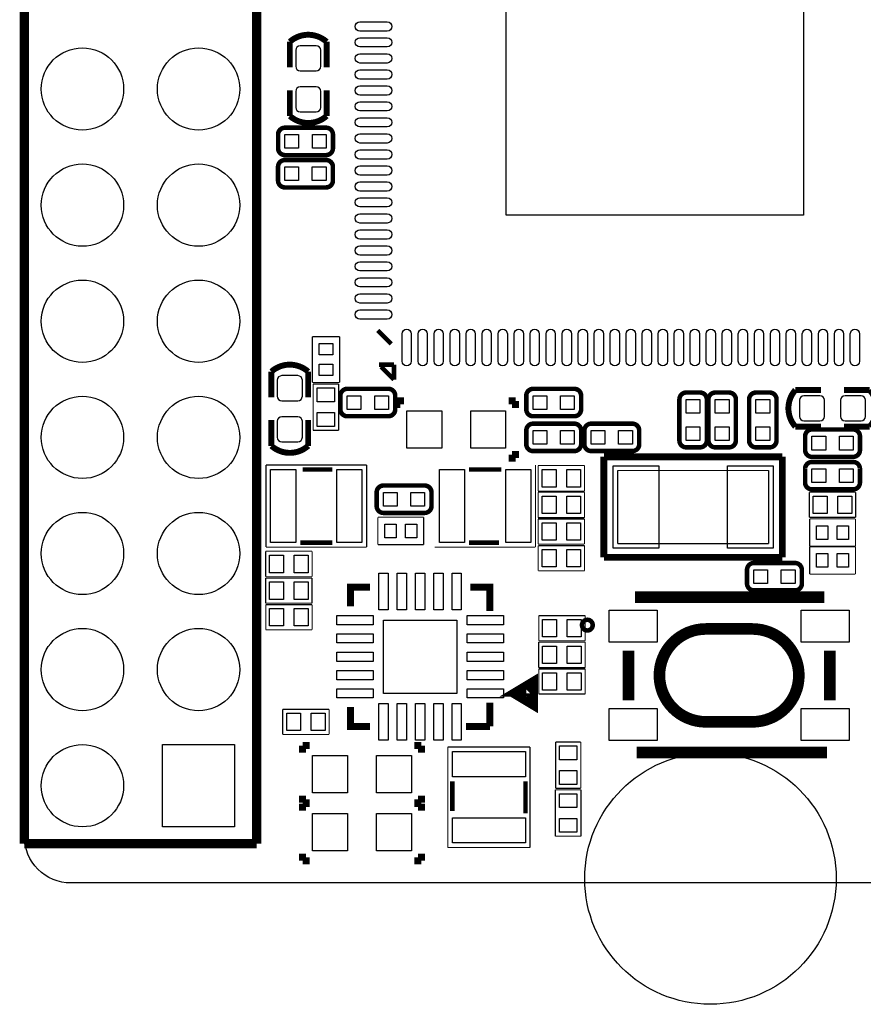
# Model space of a CAD drawing. Extents: x 269.8 to 300, y 285.8 to 329.5.
# Tile 1 of 3: x 269.8 to 288.2, y 285.8 to 307.3. Entities that reach past the tile are written whole.
import ezdxf

# ---------------------------------------------------------------- set-up
doc = ezdxf.new("R2010")
doc.units = 0
for name, color, linetype in [('BG_OUTLINE', 5, 'CONTINUOUS'), ('PG_SILKSCREEN_TOP', 254, 'CONTINUOUS'), ('PIN_TOP', 12, 'CONTINUOUS')]:
    doc.layers.add(name, color=color, linetype=linetype)

msp = doc.modelspace()

# ---------------------------------------------------------------- linework, layer by layer
at = {"layer": 'BG_OUTLINE'}
msp.add_lwpolyline([(299.858938, 327.433686), (299.858938, 289.465766, -0.414214), (298.842938, 288.449766), (270.874998, 288.449766, -0.414214), (269.858998, 289.465766), (269.858998, 327.433686, -0.414214), (270.874998, 328.449686), (298.842938, 328.449686, -0.414214)], format="xyb", close=True, dxfattribs=at)
at = {"layer": 'PG_SILKSCREEN_TOP'}
for points, const_width in [([(269.858998, 289.306), (269.858998, 327.406)], 0.2032), ([(274.938998, 302.006), (274.938998, 327.406)], 0.2032), ([(276.4663, 306.850796), (276.4663, 306.286916)], 0.12954), ([(276.4663, 305.225196), (276.4663, 305.789076)], 0.12954), ([(274.938998, 289.306), (274.938998, 302.006)], 0.2032), ([(277.88235, 300.23943), (277.58517, 300.53661)], 0.09906), ([(276.15388, 299.39742), (276.15388, 300.39818)], 0.0254), ([(276.15388, 300.39818), (276.75332, 300.39818)], 0.0254), ([(276.75332, 300.39818), (276.75332, 299.39742)], 0.0254), ([(277.9395, 299.78477), (277.616158, 299.78477)], 0.09906), ([(277.9395, 299.461428), (277.9395, 299.78477)], 0.09906), ([(276.063202, 299.63491), (276.063202, 299.070776)], 0.12954), ([(277.65756, 299.743368), (277.9395, 299.461428)], 0.09906), ([(276.75332, 299.39742), (276.15388, 299.39742)], 0.0254), ([(276.17166, 299.364908), (276.73046, 299.364908)], 0.0254), ([(276.17166, 298.348908), (276.17166, 299.364908)], 0.0254), ([(276.73046, 299.364908), (276.73046, 298.348908)], 0.0254), ([(286.7152, 299.23232), (287.27908, 299.23232)], 0.12954), ([(288.3408, 299.23232), (287.77692, 299.23232)], 0.12954), ([(278.004016, 298.992798), (278.004016, 298.840398)], 0.1524), ([(278.156416, 298.992798), (278.004016, 298.992798)], 0.1524), ([(280.447496, 298.992798), (280.599896, 298.992798)], 0.1524), ([(280.599896, 298.992798), (280.599896, 298.840398)], 0.1524), ([(276.063202, 298.00931), (276.063202, 298.57319)], 0.12954), ([(276.73046, 298.348908), (276.17166, 298.348908)], 0.0254), ([(280.599896, 297.743118), (280.599896, 297.895518)], 0.1524), ([(280.447496, 297.743118), (280.599896, 297.743118)], 0.1524), ([(282.52928, 295.57218), (282.52928, 297.77182)], 0.14986), ([(282.52928, 297.77182), (286.43072, 297.77182)], 0.14986), ([(286.43072, 297.77182), (286.43072, 295.57218)], 0.14986), ([(275.142198, 297.593258), (277.341838, 297.593258)], 0.0254), ([(275.142198, 295.794938), (275.142198, 297.593258)], 0.0254), ([(275.942298, 297.494198), (276.592538, 297.494198)], 0.09906), ([(277.341838, 297.593258), (277.341838, 295.794938)], 0.0254), ([(279.582372, 297.494198), (280.283666, 297.494198)], 0.09906), ([(281.032966, 297.593004), (281.032966, 295.794684)], 0.0254), ([(281.091132, 297.579288), (282.107132, 297.579288)], 0.0254), ([(281.091132, 297.020488), (281.091132, 297.579288)], 0.0254), ([(282.107132, 297.579288), (282.107132, 297.020488)], 0.0254), ([(282.829, 295.8719), (282.829, 297.4721)], 0.0254), ([(282.829, 297.4721), (286.131, 297.4721)], 0.0254), ([(286.131, 297.4721), (286.131, 295.8719)], 0.0254), ([(282.107132, 297.020488), (281.091132, 297.020488)], 0.0254), ([(281.091132, 296.996866), (282.107132, 296.996866)], 0.0254), ([(281.091132, 296.438066), (281.091132, 296.996866)], 0.0254), ([(282.107132, 296.996866), (282.107132, 296.438066)], 0.0254), ([(287.02, 296.99712), (288.03346, 296.99712)], 0.0254), ([(287.02, 296.44848), (287.02, 296.99712)], 0.0254), ([(288.03346, 296.99712), (288.03346, 296.44848)], 0.0254), ([(277.588726, 295.85031), (277.588726, 296.44975)], 0.0254), ([(277.588726, 296.44975), (278.589486, 296.44975)], 0.0254), ([(278.589486, 296.44975), (278.589486, 295.85031)], 0.0254), ([(282.107132, 296.438066), (281.091132, 296.438066)], 0.0254), ([(281.091132, 296.40911), (282.104338, 296.40911)], 0.0254), ([(281.091132, 295.86047), (281.091132, 296.40911)], 0.0254), ([(282.104338, 296.40911), (282.104338, 295.86047)], 0.0254), ([(288.03346, 296.44848), (287.02, 296.44848)], 0.0254), ([(287.02762, 296.41292), (288.02838, 296.41292)], 0.0254), ([(287.02762, 295.81348), (287.02762, 296.41292)], 0.0254), ([(288.02838, 296.41292), (288.02838, 295.81348)], 0.0254), ([(276.592538, 295.893998), (275.891498, 295.893998)], 0.09906), ([(280.232866, 295.893998), (279.582372, 295.893998)], 0.09906), ([(275.13407, 295.705276), (276.15007, 295.705276)], 0.0254), ([(275.13407, 295.146476), (275.13407, 295.705276)], 0.0254), ([(277.341838, 295.794938), (275.142198, 295.794938)], 0.0254), ([(276.15007, 295.705276), (276.15007, 295.146476)], 0.0254), ([(278.589486, 295.85031), (277.588726, 295.85031)], 0.0254), ([(281.032966, 295.794684), (278.833072, 295.794684)], 0.0254), ([(282.104338, 295.86047), (281.091132, 295.86047)], 0.0254), ([(281.093672, 295.826434), (282.107132, 295.826434)], 0.0254), ([(281.093672, 295.277794), (281.093672, 295.826434)], 0.0254), ([(282.107132, 295.826434), (282.107132, 295.277794)], 0.0254), ([(286.131, 295.8719), (282.829, 295.8719)], 0.0254), ([(288.02838, 295.81348), (287.02762, 295.81348)], 0.0254), ([(287.02762, 295.20388), (287.02762, 295.80332)], 0.0254), ([(287.02762, 295.80332), (288.02838, 295.80332)], 0.0254), ([(288.02838, 295.80332), (288.02838, 295.20388)], 0.0254), ([(286.43072, 295.57218), (282.52928, 295.57218)], 0.14986), ([(282.107132, 295.277794), (281.093672, 295.277794)], 0.0254), ([(276.15007, 295.146476), (275.13407, 295.146476)], 0.0254), ([(275.13407, 295.117774), (276.14753, 295.117774)], 0.0254), ([(275.13407, 294.569134), (275.13407, 295.117774)], 0.0254), ([(276.14753, 295.117774), (276.14753, 294.569134)], 0.0254), ([(288.02838, 295.20388), (287.02762, 295.20388)], 0.0254), ([(277.412196, 294.920924), (276.988016, 294.920924), (276.988016, 294.496744)], 0.1524), ([(280.036016, 294.397684), (280.036016, 294.920924), (279.611836, 294.920924)], 0.1524), ([(283.20746, 294.70096), (283.900372, 294.70096)], 0.254), ([(283.900372, 294.70096), (286.634428, 294.70096)], 0.254), ([(286.634428, 294.70096), (287.347406, 294.70096)], 0.254), ([(276.14753, 294.569134), (275.13407, 294.569134)], 0.0254), ([(275.13661, 294.535098), (276.15007, 294.535098)], 0.0254), ([(275.13661, 293.986458), (275.13661, 294.535098)], 0.0254), ([(276.15007, 294.535098), (276.15007, 293.986458)], 0.0254), ([(281.106372, 294.295322), (282.120086, 294.295322)], 0.0254), ([(281.106372, 293.746682), (281.106372, 294.295322)], 0.0254), ([(282.120086, 294.295322), (282.120086, 293.746682)], 0.0254), ([(276.15007, 293.986458), (275.13661, 293.986458)], 0.0254), ([(284.7594, 294.005), (285.7754, 294.005)], 0.254), ([(281.104086, 293.717726), (282.120086, 293.717726)], 0.0254), ([(281.104086, 293.158926), (281.104086, 293.717726)], 0.0254), ([(282.120086, 293.746682), (281.106372, 293.746682)], 0.0254), ([(282.120086, 293.717726), (282.120086, 293.158926)], 0.0254), ([(283.067506, 292.444932), (283.067506, 293.533068)], 0.254), ([(287.467294, 292.444932), (287.467294, 293.533068)], 0.254), ([(282.120086, 293.158926), (281.104086, 293.158926)], 0.0254), ([(281.106372, 293.130224), (282.120086, 293.130224)], 0.0254), ([(281.106372, 292.581584), (281.106372, 293.130224)], 0.0254), ([(282.120086, 293.130224), (282.120086, 292.581584)], 0.0254), ([(280.510996, 292.596824), (281.011376, 292.297104), (281.011376, 292.896544), (280.510996, 292.596824), (280.912316, 292.596824), (280.912316, 292.695884), (280.813256, 292.596824), (280.912316, 292.497764), (280.912316, 292.596824)], 0.1524), ([(282.120086, 292.581584), (281.106372, 292.581584)], 0.0254), ([(276.988016, 292.297104), (276.988016, 291.872924), (277.412196, 291.872924)], 0.1524), ([(280.036016, 291.872924), (280.036016, 292.396164)], 0.1524), ([(275.507958, 292.245288), (276.521418, 292.245288)], 0.0254), ([(275.507958, 291.696648), (275.507958, 292.245288)], 0.0254), ([(276.521418, 292.245288), (276.521418, 291.696648)], 0.0254), ([(284.7594, 291.973), (285.7754, 291.973)], 0.254), ([(279.512776, 291.872924), (280.036016, 291.872924)], 0.1524), ([(276.521418, 291.696648), (275.507958, 291.696648)], 0.0254), ([(275.943314, 291.45484), (275.943314, 291.30244)], 0.1524), ([(276.095714, 291.45484), (275.943314, 291.45484)], 0.1524), ([(278.38654, 291.45484), (278.53894, 291.45484)], 0.1524), ([(278.53894, 291.45484), (278.53894, 291.30244)], 0.1524), ([(279.11679, 291.423852), (280.91511, 291.423852)], 0.0254), ([(279.11679, 289.224212), (279.11679, 291.423852)], 0.0254), ([(280.91511, 291.423852), (280.91511, 289.224212)], 0.0254), ([(281.474672, 290.517072), (281.474672, 291.530532)], 0.0254), ([(281.474672, 291.530532), (282.023312, 291.530532)], 0.0254), ([(282.023312, 291.530532), (282.023312, 290.517072)], 0.0254), ([(283.247338, 291.302948), (283.872432, 291.302948)], 0.254), ([(283.872432, 291.302948), (286.634428, 291.302948)], 0.254), ([(286.634428, 291.302948), (287.40735, 291.302948)], 0.254), ([(279.21585, 290.024312), (279.21585, 290.674552)], 0.09906), ([(280.81605, 290.674552), (280.81605, 289.973512)], 0.09906), ([(275.943314, 290.20516), (275.943314, 290.35756)], 0.1524), ([(278.53894, 290.20516), (278.53894, 290.35756)], 0.1524), ([(281.468576, 290.4871), (282.027376, 290.4871)], 0.0254), ([(281.468576, 289.4711), (281.468576, 290.4871)], 0.0254), ([(282.023312, 290.517072), (281.474672, 290.517072)], 0.0254), ([(282.027376, 290.4871), (282.027376, 289.4711)], 0.0254), ([(275.94306, 290.18484), (275.94306, 290.03244)], 0.1524), ([(276.09546, 290.18484), (275.94306, 290.18484)], 0.1524), ([(276.095714, 290.20516), (275.943314, 290.20516)], 0.1524), ([(278.38654, 290.20516), (278.53894, 290.20516)], 0.1524), ([(278.38654, 290.18484), (278.53894, 290.18484)], 0.1524), ([(278.53894, 290.18484), (278.53894, 290.03244)], 0.1524), ([(282.027376, 289.4711), (281.468576, 289.4711)], 0.0254), ([(274.938998, 289.306), (269.858998, 289.306)], 0.2032), ([(275.94306, 288.93516), (275.94306, 289.08756)], 0.1524), ([(278.53894, 288.93516), (278.53894, 289.08756)], 0.1524), ([(280.91511, 289.224212), (279.11679, 289.224212)], 0.0254), ([(276.09546, 288.93516), (275.94306, 288.93516)], 0.1524), ([(278.38654, 288.93516), (278.53894, 288.93516)], 0.1524)]:
    msp.add_lwpolyline(points, dxfattribs=dict(at, const_width=const_width))
for points, const_width in [([(275.66366, 306.286916), (275.66366, 306.850796, -0.378838), (276.4663, 306.850796)], 0.12954), ([(275.66366, 305.789076), (275.66366, 305.225196, 0.378851), (276.4663, 305.225196)], 0.12954), ([(276.455632, 304.969672), (275.556472, 304.969672, 0.414839), (275.406612, 304.819812), (275.406612, 304.520092, 0.414818), (275.556472, 304.370232), (276.455632, 304.370232, 0.414683), (276.605492, 304.520092), (276.605492, 304.819812, 0.414703), (276.455632, 304.969672)], 0.09906), ([(276.454616, 304.26279), (275.555456, 304.26279, 0.415188), (275.405596, 304.112676), (275.405596, 303.81321, 0.41517), (275.555456, 303.663096), (276.454616, 303.663096, 0.414971), (276.604476, 303.81321), (276.604476, 304.112676, 0.415015), (276.454616, 304.26279)], 0.09906), ([(275.260562, 299.070776), (275.260562, 299.63491, -0.378799), (276.063202, 299.63491)], 0.12954), ([(277.817834, 299.25772), (276.91842, 299.25772, 0.414748), (276.76856, 299.10786), (276.76856, 298.80814, 0.414485), (276.91842, 298.65828), (277.817834, 298.65828, 0.414277), (277.96744, 298.80814), (277.96744, 299.10786, 0.414454), (277.817834, 299.25772)], 0.09906), ([(280.98242, 298.65828), (281.88158, 298.65828, 0.414738), (282.03144, 298.80814), (282.03144, 299.10786, 0.41478), (281.88158, 299.25772), (280.98242, 299.25772, 0.41475), (280.83256, 299.10786), (280.83256, 298.80814, 0.414742), (280.98242, 298.65828)], 0.09906), ([(284.18028, 299.02658), (284.18028, 298.12742, 0.414679), (284.33014, 297.97756), (284.62986, 297.97756, 0.414794), (284.77972, 298.12742), (284.77972, 299.02658, 0.414801), (284.62986, 299.17644), (284.33014, 299.17644, 0.414728), (284.18028, 299.02658)], 0.09906), ([(284.81528, 299.02658), (284.81528, 298.12742, 0.414691), (284.96514, 297.97756), (285.26486, 297.97756, 0.414799), (285.41472, 298.12742), (285.41472, 299.02658, 0.414831), (285.26486, 299.17644), (284.96514, 299.17644, 0.414723), (284.81528, 299.02658)], 0.09906), ([(286.30372, 298.12742), (286.30372, 299.02658, 0.414669), (286.15386, 299.17644), (285.85414, 299.17644, 0.41477), (285.70428, 299.02658), (285.70428, 298.12742, 0.414853), (285.85414, 297.97756), (286.15386, 297.97756, 0.414726), (286.30372, 298.12742)], 0.09906), ([(287.27908, 298.42968), (286.7152, 298.42968, -0.378832), (286.7152, 299.23232)], 0.12954), ([(287.77692, 298.42968), (288.3408, 298.42968, 0.378857), (288.3408, 299.23232)], 0.12954), ([(275.260562, 298.57319), (275.260562, 298.00931, 0.378891), (276.063202, 298.00931)], 0.12954), ([(280.98242, 297.89628), (281.88158, 297.89628, 0.414818), (282.03144, 298.04614), (282.03144, 298.34586, 0.414816), (281.88158, 298.49572), (280.98242, 298.49572, 0.414704), (280.83256, 298.34586), (280.83256, 298.04614, 0.414706), (280.98242, 297.89628)], 0.09906), ([(283.15158, 298.49572), (282.25242, 298.49572, 0.414697), (282.10256, 298.34586), (282.10256, 298.04614, 0.414795), (282.25242, 297.89628), (283.15158, 297.89628, 0.414772), (283.30144, 298.04614), (283.30144, 298.34586, 0.414727), (283.15158, 298.49572)], 0.09906), ([(287.97758, 298.36872), (287.07842, 298.36872, 0.414724), (286.92856, 298.21886), (286.92856, 297.91914, 0.414824), (287.07842, 297.76928), (287.97758, 297.76928, 0.414798), (288.12744, 297.91914), (288.12744, 298.21886, 0.414698), (287.97758, 298.36872)], 0.09906), ([(287.97758, 297.65752), (287.07842, 297.65752, 0.414771), (286.92856, 297.50766), (286.92856, 297.20794, 0.41463), (287.07842, 297.05808), (287.97758, 297.05808, 0.414698), (288.12744, 297.20794), (288.12744, 297.50766, 0.414892), (287.97758, 297.65752)], 0.09906), ([(278.610314, 297.142662), (277.711154, 297.142662, 0.414502), (277.561294, 296.992802), (277.561294, 296.693082, 0.414711), (277.711154, 296.543222), (278.610314, 296.543222, 0.415126), (278.760174, 296.693082), (278.760174, 296.992802, 0.414811), (278.610314, 297.142662)], 0.09906), ([(286.70758, 295.44772), (285.80842, 295.44772, 0.414679), (285.65856, 295.29786), (285.65856, 294.99814, 0.414804), (285.80842, 294.84828), (286.70758, 294.84828, 0.41479), (286.85744, 294.99814), (286.85744, 295.29786, 0.414718), (286.70758, 295.44772)], 0.09906), ([(282.284424, 294.089074, 1.000454), (282.05049, 294.08882, 0.999546), (282.284424, 294.089074)], 0.100076), ([(284.7594, 294.005, 1), (284.7594, 291.973)], 0.254), ([(285.7754, 291.973, 1), (285.7754, 294.005)], 0.254)]:
    msp.add_lwpolyline(points, format="xyb", dxfattribs=dict(at, const_width=const_width))
at = {"layer": 'PIN_TOP'}
for points in [[(286.893, 303.0601), (280.39314, 303.0601), (280.39314, 309.55996), (286.893, 309.55996)], [(275.856192, 304.819812), (275.856192, 304.520092), (275.556472, 304.520092), (275.556472, 304.819812)], [(276.455632, 304.819812), (276.455632, 304.520092), (276.155912, 304.520092), (276.155912, 304.819812)], [(275.855176, 304.11293), (275.855176, 303.81321), (275.555456, 303.81321), (275.555456, 304.11293)], [(276.454616, 304.11293), (276.454616, 303.81321), (276.154896, 303.81321), (276.154896, 304.11293)], [(276.30374, 300.24832), (276.60346, 300.24832), (276.60346, 299.9994), (276.30374, 299.9994)], [(276.30374, 299.7962), (276.60346, 299.7962), (276.60346, 299.54728), (276.30374, 299.54728)], [(276.64156, 298.973748), (276.26056, 298.973748), (276.26056, 299.278548), (276.64156, 299.278548)], [(277.21814, 299.10786), (277.21814, 298.80814), (276.91842, 298.80814), (276.91842, 299.10786)], [(277.81758, 299.10786), (277.81758, 298.80814), (277.51786, 298.80814), (277.51786, 299.10786)], [(280.98242, 298.80814), (280.98242, 299.10786), (281.28214, 299.10786), (281.28214, 298.80814)], [(281.58186, 298.80814), (281.58186, 299.10786), (281.88158, 299.10786), (281.88158, 298.80814)], [(284.33014, 299.02658), (284.62986, 299.02658), (284.62986, 298.72686), (284.33014, 298.72686)], [(284.96514, 299.02658), (285.26486, 299.02658), (285.26486, 298.72686), (284.96514, 298.72686)], [(286.15386, 298.72686), (285.85414, 298.72686), (285.85414, 299.02658), (286.15386, 299.02658)], [(276.64156, 298.435268), (276.26056, 298.435268), (276.26056, 298.740068), (276.64156, 298.740068)], [(278.222456, 297.961558), (278.222456, 298.774358), (278.984456, 298.774358), (278.984456, 297.961558)], [(279.619456, 297.961558), (279.619456, 298.774358), (280.381456, 298.774358), (280.381456, 297.961558)], [(280.98242, 298.04614), (280.98242, 298.34586), (281.28214, 298.34586), (281.28214, 298.04614)], [(281.58186, 298.04614), (281.58186, 298.34586), (281.88158, 298.34586), (281.88158, 298.04614)], [(282.55214, 298.34586), (282.55214, 298.04614), (282.25242, 298.04614), (282.25242, 298.34586)], [(283.15158, 298.34586), (283.15158, 298.04614), (282.85186, 298.04614), (282.85186, 298.34586)], [(284.33014, 298.42714), (284.62986, 298.42714), (284.62986, 298.12742), (284.33014, 298.12742)], [(284.96514, 298.42714), (285.26486, 298.42714), (285.26486, 298.12742), (284.96514, 298.12742)], [(286.15386, 298.12742), (285.85414, 298.12742), (285.85414, 298.42714), (286.15386, 298.42714)], [(287.37814, 298.21886), (287.37814, 297.91914), (287.07842, 297.91914), (287.07842, 298.21886)], [(287.97758, 298.21886), (287.97758, 297.91914), (287.67786, 297.91914), (287.67786, 298.21886)], [(275.792438, 297.494198), (275.792438, 295.893998), (275.243798, 295.893998), (275.243798, 297.494198)], [(277.240238, 297.494198), (277.240238, 295.893998), (276.691598, 295.893998), (276.691598, 297.494198)], [(278.934672, 295.893998), (278.934672, 297.494198), (279.483312, 297.494198), (279.483312, 295.893998)], [(280.382472, 295.893998), (280.382472, 297.494198), (280.931112, 297.494198), (280.931112, 295.893998)], [(281.177492, 297.109388), (281.177492, 297.490388), (281.482292, 297.490388), (281.482292, 297.109388)], [(281.715972, 297.109388), (281.715972, 297.490388), (282.020772, 297.490388), (282.020772, 297.109388)], [(282.72994, 295.77157), (282.72994, 297.57243), (283.7307, 297.57243), (283.7307, 295.77157)], [(285.2293, 295.77157), (285.2293, 297.57243), (286.23006, 297.57243), (286.23006, 295.77157)], [(287.37814, 297.50766), (287.37814, 297.20794), (287.07842, 297.20794), (287.07842, 297.50766)], [(287.97758, 297.50766), (287.97758, 297.20794), (287.67786, 297.20794), (287.67786, 297.50766)], [(278.011128, 296.992802), (278.011128, 296.693082), (277.711408, 296.693082), (277.711408, 296.992802)], [(278.610568, 296.992802), (278.610568, 296.693082), (278.310848, 296.693082), (278.310848, 296.992802)], [(281.177492, 296.526966), (281.177492, 296.907966), (281.482292, 296.907966), (281.482292, 296.526966)], [(281.715972, 296.526966), (281.715972, 296.907966), (282.020772, 296.907966), (282.020772, 296.526966)], [(287.41116, 296.9133), (287.41116, 296.5323), (287.10636, 296.5323), (287.10636, 296.9133)], [(287.94964, 296.9133), (287.94964, 296.5323), (287.64484, 296.5323), (287.64484, 296.9133)], [(277.987506, 296.29989), (277.987506, 296.00017), (277.738586, 296.00017), (277.738586, 296.29989)], [(278.439626, 296.29989), (278.439626, 296.00017), (278.190706, 296.00017), (278.190706, 296.29989)], [(281.482292, 296.32529), (281.482292, 295.94429), (281.177492, 295.94429), (281.177492, 296.32529)], [(282.020772, 296.32529), (282.020772, 295.94429), (281.715972, 295.94429), (281.715972, 296.32529)], [(287.17748, 295.96334), (287.17748, 296.26306), (287.4264, 296.26306), (287.4264, 295.96334)], [(287.6296, 295.96334), (287.6296, 296.26306), (287.87852, 296.26306), (287.87852, 295.96334)], [(281.177492, 295.361614), (281.177492, 295.742614), (281.482292, 295.742614), (281.482292, 295.361614)], [(281.715972, 295.361614), (281.715972, 295.742614), (282.020772, 295.742614), (282.020772, 295.361614)], [(275.52523, 295.616376), (275.52523, 295.235376), (275.22043, 295.235376), (275.22043, 295.616376)], [(276.06371, 295.616376), (276.06371, 295.235376), (275.75891, 295.235376), (275.75891, 295.616376)], [(287.4264, 295.65346), (287.4264, 295.35374), (287.17748, 295.35374), (287.17748, 295.65346)], [(287.87852, 295.65346), (287.87852, 295.35374), (287.6296, 295.35374), (287.6296, 295.65346)], [(286.10814, 295.29786), (286.10814, 294.99814), (285.80842, 294.99814), (285.80842, 295.29786)], [(286.70758, 295.29786), (286.70758, 294.99814), (286.40786, 294.99814), (286.40786, 295.29786)], [(277.812246, 294.421814), (277.611586, 294.421814), (277.611586, 295.221914), (277.812246, 295.221914)], [(278.211026, 294.421814), (278.010366, 294.421814), (278.010366, 295.221914), (278.211026, 295.221914)], [(278.612346, 294.421814), (278.411686, 294.421814), (278.411686, 295.221914), (278.612346, 295.221914)], [(279.013666, 294.421814), (278.813006, 294.421814), (278.813006, 295.221914), (279.013666, 295.221914)], [(279.412446, 294.421814), (279.211786, 294.421814), (279.211786, 295.221914), (279.412446, 295.221914)], [(275.52523, 295.033954), (275.52523, 294.652954), (275.22043, 294.652954), (275.22043, 295.033954)], [(276.06371, 295.033954), (276.06371, 294.652954), (275.75891, 294.652954), (275.75891, 295.033954)], [(275.22043, 294.070278), (275.22043, 294.451278), (275.52523, 294.451278), (275.52523, 294.070278)], [(275.75891, 294.070278), (275.75891, 294.451278), (276.06371, 294.451278), (276.06371, 294.070278)], [(277.487126, 294.096694), (276.687026, 294.096694), (276.687026, 294.297354), (277.487126, 294.297354)], [(280.337006, 294.096694), (279.536906, 294.096694), (279.536906, 294.297354), (280.337006, 294.297354)], [(281.190446, 293.830502), (281.190446, 294.211502), (281.495246, 294.211502), (281.495246, 293.830502)], [(281.728926, 293.830502), (281.728926, 294.211502), (282.033726, 294.211502), (282.033726, 293.830502)], [(282.64231, 293.713916), (282.64231, 294.41394), (283.692346, 294.41394), (283.692346, 293.713916)], [(286.842454, 293.713916), (286.842454, 294.41394), (287.89249, 294.41394), (287.89249, 293.713916)], [(279.312116, 292.596824), (277.711916, 292.596824), (277.711916, 294.197024), (279.312116, 294.197024)], [(277.487126, 293.697914), (276.687026, 293.697914), (276.687026, 293.898574), (277.487126, 293.898574)], [(280.337006, 293.697914), (279.536906, 293.697914), (279.536906, 293.898574), (280.337006, 293.898574)], [(281.190446, 293.247826), (281.190446, 293.628826), (281.495246, 293.628826), (281.495246, 293.247826)], [(281.728926, 293.247826), (281.728926, 293.628826), (282.033726, 293.628826), (282.033726, 293.247826)], [(277.487126, 293.296594), (276.687026, 293.296594), (276.687026, 293.497254), (277.487126, 293.497254)], [(280.337006, 293.296594), (279.536906, 293.296594), (279.536906, 293.497254), (280.337006, 293.497254)], [(277.487126, 292.895274), (276.687026, 292.895274), (276.687026, 293.095934), (277.487126, 293.095934)], [(280.337006, 292.895274), (279.536906, 292.895274), (279.536906, 293.095934), (280.337006, 293.095934)], [(281.190446, 292.665404), (281.190446, 293.046404), (281.495246, 293.046404), (281.495246, 292.665404)], [(281.728926, 292.665404), (281.728926, 293.046404), (282.033726, 293.046404), (282.033726, 292.665404)], [(277.487126, 292.496494), (276.687026, 292.496494), (276.687026, 292.697154), (277.487126, 292.697154)], [(280.337006, 292.496494), (279.536906, 292.496494), (279.536906, 292.697154), (280.337006, 292.697154)], [(277.812246, 291.571934), (277.611586, 291.571934), (277.611586, 292.372034), (277.812246, 292.372034)], [(278.211026, 291.571934), (278.010366, 291.571934), (278.010366, 292.372034), (278.211026, 292.372034)], [(278.612346, 291.571934), (278.411686, 291.571934), (278.411686, 292.372034), (278.612346, 292.372034)], [(279.013666, 291.571934), (278.813006, 291.571934), (278.813006, 292.372034), (279.013666, 292.372034)], [(279.412446, 291.571934), (279.211786, 291.571934), (279.211786, 292.372034), (279.412446, 292.372034)], [(275.899118, 292.161468), (275.899118, 291.780468), (275.594318, 291.780468), (275.594318, 292.161468)], [(276.437598, 292.161468), (276.437598, 291.780468), (276.132798, 291.780468), (276.132798, 292.161468)], [(282.64231, 291.56406), (282.64231, 292.264084), (283.692346, 292.264084), (283.692346, 291.56406)], [(286.842454, 291.56406), (286.842454, 292.264084), (287.89249, 292.264084), (287.89249, 291.56406)], [(274.456398, 289.675951), (272.881598, 289.675951), (272.881598, 291.476049), (274.456398, 291.476049)], [(281.558492, 291.446712), (281.939492, 291.446712), (281.939492, 291.141912), (281.558492, 291.141912)], [(276.1615, 290.4236), (276.1615, 291.2364), (276.9235, 291.2364), (276.9235, 290.4236)], [(277.5585, 290.4236), (277.5585, 291.2364), (278.3205, 291.2364), (278.3205, 290.4236)], [(279.21585, 291.322252), (280.81605, 291.322252), (280.81605, 290.773612), (279.21585, 290.773612)], [(281.558492, 290.908232), (281.939492, 290.908232), (281.939492, 290.603432), (281.558492, 290.603432)], [(281.938476, 290.09594), (281.557476, 290.09594), (281.557476, 290.40074), (281.938476, 290.40074)], [(276.1615, 289.1536), (276.1615, 289.9664), (276.9235, 289.9664), (276.9235, 289.1536)], [(277.5585, 289.1536), (277.5585, 289.9664), (278.3205, 289.9664), (278.3205, 289.1536)], [(279.21585, 289.874452), (280.81605, 289.874452), (280.81605, 289.325812), (279.21585, 289.325812)], [(281.938476, 289.55746), (281.557476, 289.55746), (281.557476, 289.86226), (281.938476, 289.86226)]]:
    msp.add_lwpolyline(points, close=True, dxfattribs=at)
for points in [[(277.19401, 307.28412), (277.79345, 307.28412, -1), (277.79345, 307.08346), (277.19401, 307.08346, -1)], [(277.19401, 306.93614), (277.79345, 306.93614, -1), (277.79345, 306.73548), (277.19401, 306.73548, -1)], [(276.24024, 306.761896), (275.88972, 306.761896, 0.412716), (275.79066, 306.662836), (275.79066, 306.312316, 0.412716), (275.88972, 306.213256), (276.24024, 306.213256, 0.412716), (276.3393, 306.312316), (276.3393, 306.662836, 0.412716)], [(277.19401, 306.58562), (277.79345, 306.58562, -1), (277.79345, 306.38496), (277.19401, 306.38496, -1)], [(277.19401, 306.2351), (277.79345, 306.2351, -1), (277.79345, 306.03444), (277.19401, 306.03444, -1)], [(276.24024, 305.862736), (275.88972, 305.862736, 0.412716), (275.79066, 305.763676), (275.79066, 305.413156, 0.412716), (275.88972, 305.314096), (276.24024, 305.314096, 0.412716), (276.3393, 305.413156), (276.3393, 305.763676, 0.412716)], [(277.19401, 305.88458), (277.79345, 305.88458, -1), (277.79345, 305.68392), (277.19401, 305.68392, -1)], [(277.19401, 305.5366), (277.79345, 305.5366, -1), (277.79345, 305.33594), (277.19401, 305.33594, -1)], [(277.19401, 305.18608), (277.79345, 305.18608, -1), (277.79345, 304.98542), (277.19401, 304.98542, -1)], [(277.19401, 304.83556), (277.79345, 304.83556, -1), (277.79345, 304.6349), (277.19401, 304.6349, -1)], [(277.19401, 304.48504), (277.79345, 304.48504, -1), (277.79345, 304.28438), (277.19401, 304.28438, -1)], [(277.19401, 304.13452), (277.79345, 304.13452, -1), (277.79345, 303.93386), (277.19401, 303.93386, -1)], [(277.19401, 303.784), (277.79345, 303.784, -1), (277.79345, 303.58334), (277.19401, 303.58334, -1)], [(277.19401, 303.43602), (277.79345, 303.43602, -1), (277.79345, 303.23536), (277.19401, 303.23536, -1)], [(277.19401, 303.0855), (277.79345, 303.0855, -1), (277.79345, 302.88484), (277.19401, 302.88484, -1)], [(277.19401, 302.73498), (277.79345, 302.73498, -1), (277.79345, 302.53432), (277.19401, 302.53432, -1)], [(277.19401, 302.38446), (277.79345, 302.38446, -1), (277.79345, 302.1838), (277.19401, 302.1838, -1)], [(277.19401, 302.03648), (277.79345, 302.03648, -1), (277.79345, 301.83582), (277.19401, 301.83582, -1)], [(277.19401, 301.68596), (277.79345, 301.68596, -1), (277.79345, 301.4853), (277.19401, 301.4853, -1)], [(277.19401, 301.33544), (277.79345, 301.33544, -1), (277.79345, 301.13478), (277.19401, 301.13478, -1)], [(277.19401, 300.98492), (277.79345, 300.98492, -1), (277.79345, 300.78426), (277.19401, 300.78426, -1)], [(278.31796, 300.46041), (278.31796, 299.86097, -1), (278.1173, 299.86097), (278.1173, 300.46041, -1)], [(278.66848, 300.46041), (278.66848, 299.86097, -1), (278.46782, 299.86097), (278.46782, 300.46041, -1)], [(279.019, 300.46041), (279.019, 299.86097, -1), (278.81834, 299.86097), (278.81834, 300.46041, -1)], [(279.36952, 300.46041), (279.36952, 299.86097, -1), (279.16886, 299.86097), (279.16886, 300.46041, -1)], [(279.7175, 300.46041), (279.7175, 299.86097, -1), (279.51684, 299.86097), (279.51684, 300.46041, -1)], [(280.06802, 300.46041), (280.06802, 299.86097, -1), (279.86736, 299.86097), (279.86736, 300.46041, -1)], [(280.41854, 300.46041), (280.41854, 299.86097, -1), (280.21788, 299.86097), (280.21788, 300.46041, -1)], [(280.76906, 300.46041), (280.76906, 299.86097, -1), (280.5684, 299.86097), (280.5684, 300.46041, -1)], [(281.11704, 300.46041), (281.11704, 299.86097, -1), (280.91638, 299.86097), (280.91638, 300.46041, -1)], [(281.46756, 300.46041), (281.46756, 299.86097, -1), (281.2669, 299.86097), (281.2669, 300.46041, -1)], [(281.81808, 300.46041), (281.81808, 299.86097, -1), (281.61742, 299.86097), (281.61742, 300.46041, -1)], [(282.1686, 300.46041), (282.1686, 299.86097, -1), (281.96794, 299.86097), (281.96794, 300.46041, -1)], [(282.51912, 300.46041), (282.51912, 299.86097, -1), (282.31846, 299.86097), (282.31846, 300.46041, -1)], [(282.86964, 300.46041), (282.86964, 299.86097, -1), (282.66898, 299.86097), (282.66898, 300.46041, -1)], [(283.21762, 300.46041), (283.21762, 299.86097, -1), (283.01696, 299.86097), (283.01696, 300.46041, -1)], [(283.56814, 300.46041), (283.56814, 299.86097, -1), (283.36748, 299.86097), (283.36748, 300.46041, -1)], [(283.91866, 300.46041), (283.91866, 299.86097, -1), (283.718, 299.86097), (283.718, 300.46041, -1)], [(284.26918, 300.46041), (284.26918, 299.86097, -1), (284.06852, 299.86097), (284.06852, 300.46041, -1)], [(284.61716, 300.46041), (284.61716, 299.86097, -1), (284.4165, 299.86097), (284.4165, 300.46041, -1)], [(284.96768, 300.46041), (284.96768, 299.86097, -1), (284.76702, 299.86097), (284.76702, 300.46041, -1)], [(285.3182, 300.46041), (285.3182, 299.86097, -1), (285.11754, 299.86097), (285.11754, 300.46041, -1)], [(285.66872, 300.46041), (285.66872, 299.86097, -1), (285.46806, 299.86097), (285.46806, 300.46041, -1)], [(286.01924, 300.46041), (286.01924, 299.86097, -1), (285.81858, 299.86097), (285.81858, 300.46041, -1)], [(286.36976, 300.46041), (286.36976, 299.86097, -1), (286.1691, 299.86097), (286.1691, 300.46041, -1)], [(286.71774, 300.46041), (286.71774, 299.86097, -1), (286.51708, 299.86097), (286.51708, 300.46041, -1)], [(287.06826, 300.46041), (287.06826, 299.86097, -1), (286.8676, 299.86097), (286.8676, 300.46041, -1)], [(287.41878, 300.46041), (287.41878, 299.86097, -1), (287.21812, 299.86097), (287.21812, 300.46041, -1)], [(287.7693, 300.46041), (287.7693, 299.86097, -1), (287.56864, 299.86097), (287.56864, 300.46041, -1)], [(288.11728, 300.46041), (288.11728, 299.86097, -1), (287.91662, 299.86097), (287.91662, 300.46041, -1)], [(275.837396, 299.54601), (275.486876, 299.54601, 0.412716), (275.387816, 299.44695), (275.387816, 299.09643, 0.412716), (275.486876, 298.99737), (275.837396, 298.99737, 0.412716), (275.936456, 299.09643), (275.936456, 299.44695, 0.412716)], [(286.8041, 299.00626), (286.8041, 298.65574, 0.412716), (286.90316, 298.55668), (287.25368, 298.55668, 0.412716), (287.35274, 298.65574), (287.35274, 299.00626, 0.412716), (287.25368, 299.10532), (286.90316, 299.10532, 0.412716)], [(287.70326, 299.00626), (287.70326, 298.65574, 0.412716), (287.80232, 298.55668), (288.15284, 298.55668, 0.412716), (288.2519, 298.65574), (288.2519, 299.00626, 0.412716), (288.15284, 299.10532), (287.80232, 299.10532, 0.412716)], [(275.837396, 298.64685), (275.486876, 298.64685, 0.412716), (275.387816, 298.54779), (275.387816, 298.19727, 0.412716), (275.486876, 298.09821), (275.837396, 298.09821, 0.412716), (275.936456, 298.19727), (275.936456, 298.54779, 0.412716)]]:
    msp.add_lwpolyline(points, format="xyb", close=True, dxfattribs=at)
for centre, radius in [((271.128998, 305.816), 0.900049), ((273.668998, 305.816), 0.900049), ((271.128998, 303.276), 0.900049), ((273.668998, 303.276), 0.900049), ((271.128998, 300.736), 0.900049), ((273.668998, 300.736), 0.900049), ((271.128998, 298.196), 0.900049), ((273.668998, 298.196), 0.900049), ((271.128998, 295.656), 0.900049), ((273.668998, 295.656), 0.900049), ((271.128998, 293.116), 0.900049), ((273.668998, 293.116), 0.900049), ((271.128998, 290.576), 0.900049), ((284.858968, 288.544), 2.74955)]:
    msp.add_circle(centre, radius, dxfattribs=at)

doc.saveas('drawing.dxf')
